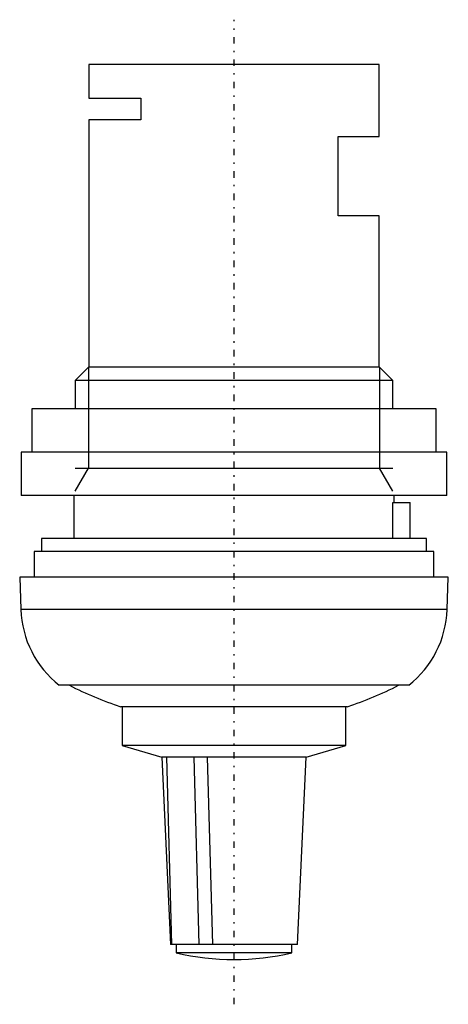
# Model space of a CAD drawing. Extents: x -14.8 to 14.8, y -65.2 to 3.1.
import ezdxf

# ---------------------------------------------------------------- set-up
doc = ezdxf.new("R2010")
doc.units = 0
doc.linetypes.add('CENTER', pattern=[1.5, 0.45, -0.5, 0.05, -0.5])
for name, color, linetype in [('AM_0', 7, 'CONTINUOUS'), ('AM_10', 7, 'CONTINUOUS'), ('AM_7', 7, 'CENTER')]:
    doc.layers.add(name, color=color, linetype=linetype)

msp = doc.modelspace()

# ---------------------------------------------------------------- linework, layer by layer
at = {"layer": 'AM_0', "color": 7, "linetype": 'CONTINUOUS'}
for p, q in [((-10.05, 0), (-10.05, -2.35)), ((10.05, 0), (-10.05, 0)), ((10.05, -5), (10.05, 0)), ((-10.05, -2.35), (-6.459, -2.35)), ((-6.459, -2.35), (-6.459, -3.85)), ((-10.05, -3.85), (-10.05, -21)), ((-6.459, -3.85), (-10.05, -3.85)), ((7.211, -10.5), (7.211, -5)), ((7.211, -5), (10.05, -5)), ((10.05, -10.5), (7.211, -10.5)), ((10.05, -21), (10.05, -10.5)), ((-10.08, -21), (-11, -21.92)), ((10.08, -21), (-10.08, -21)), ((11, -21.92), (10.08, -21)), ((-11, -21.92), (-11, -23.9)), ((11, -21.92), (-11, -21.92)), ((11, -23.9), (11, -21.92)), ((-14, -23.9), (-14, -26.9)), ((14, -23.9), (-14, -23.9)), ((14, -26.9), (14, -23.9)), ((-14.75, -26.9), (-14.75, -29.9)), ((14.75, -26.9), (-14.75, -26.9)), ((14.75, -29.9), (14.75, -26.9)), ((14.75, -29.9), (-14.75, -29.9)), ((-11.1, -29.9), (-11.1, -32.9)), ((11.1, -30.4), (11.1, -29.9)), ((10.998, -32.9), (10.998, -30.4)), ((10.998, -30.4), (12.2, -30.4)), ((12.2, -32.9), (12.2, -30.4)), ((-13.35, -32.9), (-13.35, -33.8)), ((13.35, -32.9), (-13.35, -32.9)), ((13.35, -33.8), (13.35, -32.9)), ((-13.85, -33.8), (-13.85, -35.57)), ((13.85, -33.8), (-13.85, -33.8)), ((13.85, -35.57), (13.85, -33.8)), ((-14.85, -35.57), (-14.772, -37.814)), ((14.85, -35.57), (-14.85, -35.57)), ((14.772, -37.814), (14.85, -35.57)), ((14.772, -37.814), (-14.772, -37.814)), ((12.106, -43.07), (-12.106, -43.07)), ((7.859, -44.557), (-7.859, -44.557)), ((-7.75, -44.557), (-7.75, -47.258)), ((7.75, -47.258), (7.75, -44.557)), ((-7.75, -47.258), (-5, -48.058)), ((7.75, -47.258), (-7.75, -47.258)), ((5, -48.058), (7.75, -47.258)), ((-5, -48.058), (-4.4, -61.057)), ((5, -48.058), (-5, -48.058)), ((-1.849, -48.058), (-4.67, -48.058)), ((-4.67, -48.058), (-4.326, -61.057)), ((-2.786, -48.058), (-2.442, -61.057)), ((-1.849, -48.058), (-1.494, -61.057)), ((4.4, -61.057), (5, -48.058)), ((4.4, -61.057), (-4.4, -61.057)), ((-1.494, -61.057), (-4.326, -61.057)), ((-4, -61.057), (-4, -61.637)), ((4, -61.637), (4, -61.057)), ((4, -61.637), (-4, -61.637))]:
    msp.add_line(p, q, dxfattribs=at)
for centre, radius, start, end in [((-7.776, -37.57), 7, 181.99979, 231.78679), ((7.776, -37.57), 7, 308.21321, 358.00021), ((0, -20.825), 25, 242.84813, 251.67712), ((0, -20.825), 25, 288.32288, 297.15187), ((0, -44.6), 17.5, 256.78702, 283.21298)]:
    msp.add_arc(centre, radius, start, end, dxfattribs=at)
at = {"layer": 'AM_10', "color": 7, "linetype": 'CONTINUOUS'}
for p, q in [((-10.08, -21), (-10.08, -28.007)), ((10.08, -21), (10.08, -28.007)), ((-11, -29.6), (-10.08, -28.007)), ((-11, -28.007), (11, -28.007)), ((11, -29.6), (10.08, -28.007))]:
    msp.add_line(p, q, dxfattribs=at)
at = {"layer": 'AM_7', "color": 4, "linetype": 'CENTER'}
msp.add_line((0, -65.205), (0, 3.105), dxfattribs=at)

doc.saveas('drawing.dxf')
